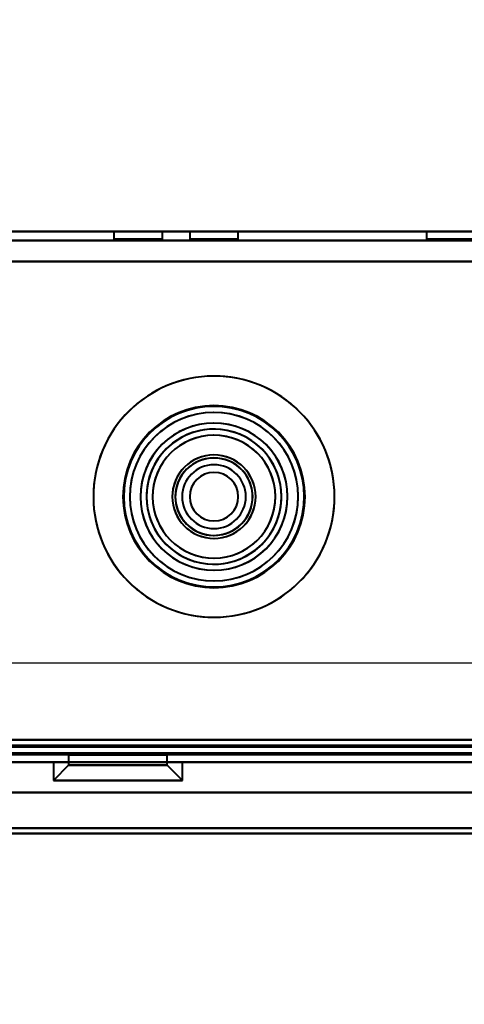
# Model space of a CAD drawing. Header units: millimetres. Extents: x -1115 to 1388, y -280 to 1010.
# Tile 10 of 76: x -287 to -257, y 112 to 177. Entities that reach past the tile are written whole.
import ezdxf

# ---------------------------------------------------------------- set-up
doc = ezdxf.new("R2010")
doc.units = ezdxf.units.MM
for name, color, linetype, lineweight in [('A-ANNO-DIMS', 211, 'Continuous', 30), ('A-ANNO-DIMS-20', 211, 'Continuous', 30), ('G-IMPT', 8, 'Continuous', 40)]:
    doc.layers.add(name, color=color, linetype=linetype, lineweight=lineweight)
doc.styles.add('Arial_1', font='arial.ttf', dxfattribs={"height": 60})
doc.dimstyles.new('Linéaire', dxfattribs={"dimscale": 304.8, "dimtxt": 61.215564, "dimasz": 0.131234, "dimexe": 0.131234, "dimexo": 0.131234, "dimgap": 0.131234, "dimtad": 1, "dimdec": 0, "dimzin": 0, "dimdsep": 46, "dimtxsty": 'Arial_1', "dimblk1": 'OBLIQUE', "dimblk2": 'OBLIQUE', "dimsah": 1, "dimcen": 0.09, "dimazin": 0, "dimtfac": 1, "dimtdec": 4, "dimtix": 1, "dimtmove": 0, "dimatfit": 3, "dimfxl": 1, "dimtvp": 1, "dimtfill": 1, "dimtolj": 1, "dimtzin": 0, "dimarcsym": 2})

# ---------------------------------------------------------------- blocks, each defined once
blk = doc.blocks.new('NEXA 700 CALQUES_dwg-751640-Droite')
at = {"layer": 'G-IMPT'}
for p, q in [((325.9, 163.352), (-323.9, 163.352)), ((-280.6, 163.352), (-280.6, 162.852)), ((-279, 163.352), (-280.6, 163.352)), ((-277.4, 163.352), (-280.6, 163.352)), ((-280.6, 163.352), (-279, 163.352)), ((-277.4, 163.352), (-279, 163.352)), ((-279, 163.352), (-277.4, 163.352)), ((-277.4, 162.852), (-277.4, 163.352)), ((-275.6, 163.352), (-275.6, 162.852)), ((-274, 163.352), (-275.6, 163.352)), ((-272.4, 163.352), (-275.6, 163.352)), ((-275.6, 163.352), (-274, 163.352)), ((-272.4, 163.352), (-274, 163.352)), ((-274, 163.352), (-272.4, 163.352)), ((-272.4, 162.852), (-272.4, 163.352)), ((-260, 163.352), (-260, 162.852)), ((-235, 163.352), (-260, 163.352)), ((-210, 163.352), (-260, 163.352)), ((-260, 163.352), (-235, 163.352)), ((-279, 162.852), (-280.6, 162.852)), ((-280.6, 162.852), (-279, 162.852)), ((-280.6, 162.852), (-277.4, 162.852)), ((-277.4, 162.852), (-279, 162.852)), ((-279, 162.852), (-277.4, 162.852)), ((-274, 162.852), (-275.6, 162.852)), ((-275.6, 162.852), (-274, 162.852)), ((-275.6, 162.852), (-272.4, 162.852)), ((-272.4, 162.852), (-274, 162.852)), ((-274, 162.852), (-272.4, 162.852)), ((-260, 162.852), (-235, 162.852)), ((-260, 162.852), (-210, 162.852)), ((-235, 162.852), (-260, 162.852)), ((-323.9, 128.872), (360.9, 128.872)), ((-283.58, 128.852), (-283.58, 128.172)), ((-283.58, 128.852), (-283.58, 128.172)), ((-283.58, 128.852), (-280.33, 128.852)), ((-283.58, 128.852), (-280.33, 128.852)), ((-277.515, 128.852), (-283.58, 128.852)), ((-277.515, 128.852), (-283.58, 128.852)), ((-280.33, 128.852), (-283.144, 128.852)), ((-280.33, 128.852), (-283.144, 128.852)), ((-280.33, 128.852), (-277.08, 128.852)), ((-280.33, 128.852), (-277.08, 128.852)), ((-277.08, 128.852), (-280.33, 128.852)), ((-277.08, 128.852), (-280.33, 128.852)), ((-277.08, 128.172), (-277.08, 128.852)), ((-277.08, 128.172), (-277.08, 128.852)), ((345, 128.372), (-325, 128.372)), ((-324.4, 128.372), (361.4, 128.372)), ((-324.4, 128.372), (326.4, 128.372)), ((-284.58, 128.372), (-284.58, 127.172)), ((-284.58, 128.372), (-284.58, 127.172)), ((-284.58, 128.372), (-276.649, 128.372)), ((-284.58, 128.372), (-276.649, 128.372)), ((-276.649, 128.372), (-284.58, 128.372)), ((-276.649, 128.372), (-284.58, 128.372)), ((-283.58, 128.172), (-284.58, 127.172)), ((-283.58, 128.172), (-284.58, 127.172)), ((-284.01, 128.372), (-276.08, 128.372)), ((-284.01, 128.372), (-276.08, 128.372)), ((-276.08, 128.372), (-284.01, 128.372)), ((-276.08, 128.372), (-284.01, 128.372)), ((-283.58, 128.172), (-277.515, 128.172)), ((-283.58, 128.172), (-277.515, 128.172)), ((-277.515, 128.172), (-283.58, 128.172)), ((-277.515, 128.172), (-283.58, 128.172)), ((-283.144, 128.172), (-277.08, 128.172)), ((-283.144, 128.172), (-277.08, 128.172)), ((-277.08, 128.172), (-283.144, 128.172)), ((-277.08, 128.172), (-283.144, 128.172)), ((-276.08, 127.172), (-277.08, 128.172)), ((-276.08, 127.172), (-277.08, 128.172)), ((-276.08, 127.172), (-276.08, 128.372)), ((-276.08, 127.172), (-276.08, 128.372)), ((-284.58, 127.172), (-276.649, 127.172)), ((-284.58, 127.172), (-276.649, 127.172)), ((-276.649, 127.172), (-284.58, 127.172)), ((-276.649, 127.172), (-284.58, 127.172)), ((-284.01, 127.172), (-276.08, 127.172)), ((-284.01, 127.172), (-276.08, 127.172)), ((-276.08, 127.172), (-284.01, 127.172)), ((-276.08, 127.172), (-284.01, 127.172)), ((345, 126.372), (-325, 126.372)), ((345, 126.372), (-325, 126.372))]:
    blk.add_line(p, q, dxfattribs=at)
at = {"layer": 'G-IMPT', "flags": 128}
for points in [[(-323.9, 163.352), (-161.45, 163.352), (1, 163.352), (163.45, 163.352), (325.9, 163.352)], [(325.9, 163.352), (163.45, 163.352), (1, 163.352), (-161.45, 163.352), (-323.9, 163.352)], [(-323.9, 163.352), (-161.45, 163.352), (1, 163.352), (163.45, 163.352), (325.9, 163.352)], [(325.9, 163.352), (163.45, 163.352), (1, 163.352), (-161.45, 163.352), (-323.9, 163.352)], [(325.9, 162.752), (163.45, 162.752), (1, 162.752), (-161.45, 162.752), (-323.9, 162.752)], [(-323.9, 162.752), (-161.45, 162.752), (1, 162.752), (163.45, 162.752), (325.9, 162.752)], [(325.9, 162.752), (163.45, 162.752), (1, 162.752), (-161.45, 162.752), (-323.9, 162.752)], [(-323.9, 162.752), (-161.45, 162.752), (1, 162.752), (163.45, 162.752), (325.9, 162.752)], [(-323.9, 161.372), (-161.325, 161.372), (1.25, 161.372), (163.825, 161.372), (326.4, 161.372)], [(326.4, 161.372), (163.825, 161.372), (1.25, 161.372), (-161.325, 161.372), (-323.9, 161.372)], [(-323.9, 161.372), (-161.45, 161.372), (1, 161.372), (163.45, 161.372), (325.9, 161.372)], [(325.9, 161.372), (163.45, 161.372), (1, 161.372), (-161.45, 161.372), (-323.9, 161.372)], [(-323.9, 161.372), (-161.325, 161.372), (1.25, 161.372), (163.825, 161.372), (326.4, 161.372)], [(325.9, 161.372), (163.45, 161.372), (1, 161.372), (-161.45, 161.372), (-323.9, 161.372)], [(-323.9, 161.372), (-161.45, 161.372), (1, 161.372), (163.45, 161.372), (325.9, 161.372)], [(326.4, 161.372), (163.825, 161.372), (1.25, 161.372), (-161.325, 161.372), (-323.9, 161.372)], [(-323.9, 129.852), (-161.45, 129.852), (1, 129.852), (163.45, 129.852), (325.9, 129.852)], [(325.9, 129.852), (163.45, 129.852), (1, 129.852), (-161.45, 129.852), (-323.9, 129.852)], [(-323.9, 129.852), (-161.45, 129.852), (1, 129.852), (163.45, 129.852), (325.9, 129.852)], [(325.9, 129.852), (163.45, 129.852), (1, 129.852), (-161.45, 129.852), (-323.9, 129.852)], [(325.9, 129.852), (163.45, 129.852), (1, 129.852), (-161.45, 129.852), (-323.9, 129.852)], [(-323.9, 129.852), (-161.45, 129.852), (1, 129.852), (163.45, 129.852), (325.9, 129.852)], [(-323.9, 129.852), (-161.45, 129.852), (1, 129.852), (163.45, 129.852), (325.9, 129.852)], [(325.9, 129.852), (163.45, 129.852), (1, 129.852), (-161.45, 129.852), (-323.9, 129.852)], [(326.4, 129.472), (163.825, 129.472), (1.25, 129.472), (-161.325, 129.472), (-323.9, 129.472)], [(360.9, 129.472), (189.7, 129.472), (18.5, 129.472), (-152.7, 129.472), (-323.9, 129.472)], [(-323.9, 129.472), (-161.325, 129.472), (1.25, 129.472), (163.825, 129.472), (326.4, 129.472)], [(-323.9, 129.472), (-152.7, 129.472), (18.5, 129.472), (189.7, 129.472), (360.9, 129.472)], [(326.4, 129.472), (163.825, 129.472), (1.25, 129.472), (-161.325, 129.472), (-323.9, 129.472)], [(-323.9, 129.472), (-161.325, 129.472), (1.25, 129.472), (163.825, 129.472), (326.4, 129.472)], [(-323.9, 129.372), (-152.7, 129.372), (18.5, 129.372), (189.7, 129.372), (360.9, 129.372)], [(360.9, 129.372), (189.7, 129.372), (18.5, 129.372), (-152.7, 129.372), (-323.9, 129.372)], [(-323.9, 129.372), (-152.7, 129.372), (18.5, 129.372), (189.7, 129.372), (360.9, 129.372)], [(360.9, 129.372), (189.7, 129.372), (18.5, 129.372), (-152.7, 129.372), (-323.9, 129.372)], [(360.9, 129.372), (189.7, 129.372), (18.5, 129.372), (-152.7, 129.372), (-323.9, 129.372)], [(-323.9, 129.372), (-152.7, 129.372), (18.5, 129.372), (189.7, 129.372), (360.9, 129.372)], [(361.4, 128.972), (189.95, 128.972), (18.5, 128.972), (-152.95, 128.972), (-324.4, 128.972)], [(-324.4, 128.972), (-152.95, 128.972), (18.5, 128.972), (189.95, 128.972), (361.4, 128.972)], [(361.4, 128.972), (189.95, 128.972), (18.5, 128.972), (-152.95, 128.972), (-324.4, 128.972)], [(-324.4, 128.972), (-152.95, 128.972), (18.5, 128.972), (189.95, 128.972), (361.4, 128.972)], [(-324.4, 128.972), (-152.95, 128.972), (18.5, 128.972), (189.95, 128.972), (361.4, 128.972)], [(361.4, 128.972), (189.95, 128.972), (18.5, 128.972), (-152.95, 128.972), (-324.4, 128.972)], [(326.4, 128.972), (163.7, 128.972), (1, 128.972), (-161.7, 128.972), (-324.4, 128.972)], [(-324.4, 128.972), (-161.7, 128.972), (1, 128.972), (163.7, 128.972), (326.4, 128.972)], [(326.4, 128.972), (163.7, 128.972), (1, 128.972), (-161.7, 128.972), (-324.4, 128.972)], [(-324.4, 128.972), (-161.7, 128.972), (1, 128.972), (163.7, 128.972), (326.4, 128.972)], [(326.4, 128.972), (163.7, 128.972), (1, 128.972), (-161.7, 128.972), (-324.4, 128.972)], [(-324.4, 128.972), (-161.7, 128.972), (1, 128.972), (163.7, 128.972), (326.4, 128.972)], [(361.4, 128.872), (189.95, 128.872), (18.5, 128.872), (-152.95, 128.872), (-324.4, 128.872)], [(-324.4, 128.872), (-152.95, 128.872), (18.5, 128.872), (189.95, 128.872), (361.4, 128.872)], [(326.4, 128.872), (163.7, 128.872), (1, 128.872), (-161.7, 128.872), (-324.4, 128.872)], [(-324.4, 128.872), (-161.7, 128.872), (1, 128.872), (163.7, 128.872), (326.4, 128.872)], [(326, 128.872), (163.5, 128.872), (1, 128.872), (-161.5, 128.872), (-324, 128.872)], [(-324, 128.872), (-161.5, 128.872), (1, 128.872), (163.5, 128.872), (326, 128.872)], [(-324, 128.872), (-161.5, 128.872), (1, 128.872), (163.5, 128.872), (326, 128.872)], [(326, 128.872), (163.5, 128.872), (1, 128.872), (-161.5, 128.872), (-324, 128.872)], [(360.9, 128.872), (189.7, 128.872), (18.5, 128.872), (-152.7, 128.872), (-323.9, 128.872)], [(-323.9, 128.872), (-152.7, 128.872), (18.5, 128.872), (189.7, 128.872), (360.9, 128.872)], [(360.9, 128.872), (189.7, 128.872), (18.5, 128.872), (-152.7, 128.872), (-323.9, 128.872)], [(-323.9, 128.872), (-152.7, 128.872), (18.5, 128.872), (189.7, 128.872), (360.9, 128.872)], [(-323.9, 128.872), (-152.7, 128.872), (18.5, 128.872), (189.7, 128.872), (360.9, 128.872)], [(360.9, 128.872), (189.7, 128.872), (18.5, 128.872), (-152.7, 128.872), (-323.9, 128.872)], [(-323.9, 128.872), (-152.7, 128.872), (18.5, 128.872), (189.7, 128.872), (360.9, 128.872)], [(360.9, 128.872), (189.7, 128.872), (18.5, 128.872), (-152.7, 128.872), (-323.9, 128.872)], [(-323.9, 128.872), (-152.7, 128.872), (18.5, 128.872), (189.7, 128.872), (360.9, 128.872)], [(360.9, 128.872), (189.7, 128.872), (18.5, 128.872), (-152.7, 128.872), (-323.9, 128.872)], [(360.9, 128.872), (189.7, 128.872), (18.5, 128.872), (-152.7, 128.872), (-323.9, 128.872)], [(-323.9, 128.872), (-152.7, 128.872), (18.5, 128.872), (189.7, 128.872), (360.9, 128.872)], [(361.4, 128.372), (189.95, 128.372), (18.5, 128.372), (-152.95, 128.372), (-324.4, 128.372)], [(-324.4, 128.372), (-157.05, 128.372), (10.3, 128.372), (177.65, 128.372), (345, 128.372)], [(-324.4, 128.372), (-152.95, 128.372), (18.5, 128.372), (189.95, 128.372), (361.4, 128.372)], [(345, 128.372), (177.65, 128.372), (10.3, 128.372), (-157.05, 128.372), (-324.4, 128.372)], [(-324.4, 128.372), (-161.7, 128.372), (1, 128.372), (163.7, 128.372), (326.4, 128.372)], [(326.4, 128.372), (163.7, 128.372), (1, 128.372), (-161.7, 128.372), (-324.4, 128.372)], [(-324.4, 128.372), (-161.7, 128.372), (1, 128.372), (163.7, 128.372), (326.4, 128.372)], [(326.4, 128.372), (163.7, 128.372), (1, 128.372), (-161.7, 128.372), (-324.4, 128.372)], [(-324.4, 128.372), (-161.7, 128.372), (1, 128.372), (163.7, 128.372), (326.4, 128.372)], [(326.4, 128.372), (163.7, 128.372), (1, 128.372), (-161.7, 128.372), (-324.4, 128.372)], [(345, 128.372), (177.65, 128.372), (10.3, 128.372), (-157.05, 128.372), (-324.4, 128.372)], [(-324.4, 128.372), (-161.7, 128.372), (1, 128.372), (163.7, 128.372), (326.4, 128.372)], [(-324.4, 128.372), (-157.05, 128.372), (10.3, 128.372), (177.65, 128.372), (345, 128.372)], [(326.4, 128.372), (163.7, 128.372), (1, 128.372), (-161.7, 128.372), (-324.4, 128.372)], [(326.4, 128.372), (165.3, 128.372), (4.2, 128.372), (-156.9, 128.372), (-318, 128.372)], [(-318, 128.372), (-156.9, 128.372), (4.2, 128.372), (165.3, 128.372), (326.4, 128.372)], [(-318, 128.372), (-156.9, 128.372), (4.2, 128.372), (165.3, 128.372), (326.4, 128.372)], [(326.4, 128.372), (165.3, 128.372), (4.2, 128.372), (-156.9, 128.372), (-318, 128.372)], [(-318, 128.372), (-156.9, 128.372), (4.2, 128.372), (165.3, 128.372), (326.4, 128.372)], [(326.4, 128.372), (165.3, 128.372), (4.2, 128.372), (-156.9, 128.372), (-318, 128.372)], [(-318, 128.372), (-156.9, 128.372), (4.2, 128.372), (165.3, 128.372), (326.4, 128.372)], [(326.4, 128.372), (165.3, 128.372), (4.2, 128.372), (-156.9, 128.372), (-318, 128.372)], [(345, 126.372), (177.5, 126.372), (10, 126.372), (-157.5, 126.372), (-325, 126.372)], [(-325, 126.372), (-157.5, 126.372), (10, 126.372), (177.5, 126.372), (345, 126.372)], [(-325, 126.372), (-157.5, 126.372), (10, 126.372), (177.5, 126.372), (345, 126.372)], [(345, 126.372), (177.5, 126.372), (10, 126.372), (-157.5, 126.372), (-325, 126.372)], [(-325, 126.372), (-157.5, 126.372), (10, 126.372), (177.5, 126.372), (345, 126.372)], [(345, 126.372), (177.5, 126.372), (10, 126.372), (-157.5, 126.372), (-325, 126.372)], [(345, 126.372), (177.5, 126.372), (10, 126.372), (-157.5, 126.372), (-325, 126.372)], [(-325, 126.372), (-157.5, 126.372), (10, 126.372), (177.5, 126.372), (345, 126.372)], [(338, 126.372), (174, 126.372), (10, 126.372), (-154, 126.372), (-318, 126.372)], [(-318, 126.372), (-154, 126.372), (10, 126.372), (174, 126.372), (338, 126.372)], [(-318, 126.372), (-154, 126.372), (10, 126.372), (174, 126.372), (338, 126.372)], [(338, 126.372), (174, 126.372), (10, 126.372), (-154, 126.372), (-318, 126.372)], [(-318, 126.372), (-154, 126.372), (10, 126.372), (174, 126.372), (338, 126.372)], [(338, 126.372), (174, 126.372), (10, 126.372), (-154, 126.372), (-318, 126.372)], [(338, 126.372), (174, 126.372), (10, 126.372), (-154, 126.372), (-318, 126.372)], [(-318, 126.372), (-154, 126.372), (10, 126.372), (174, 126.372), (338, 126.372)], [(-325, 124.025), (-157.5, 124.025), (10, 124.025), (177.5, 124.025), (345, 124.025)], [(345, 124.025), (177.5, 124.025), (10, 124.025), (-157.5, 124.025), (-325, 124.025)], [(345, 124.025), (177.5, 124.025), (10, 124.025), (-157.5, 124.025), (-325, 124.025)], [(-325, 124.025), (-157.5, 124.025), (10, 124.025), (177.5, 124.025), (345, 124.025)], [(345, 124.025), (177.5, 124.025), (10, 124.025), (-157.5, 124.025), (-325, 124.025)], [(-325, 124.025), (-157.5, 124.025), (10, 124.025), (177.5, 124.025), (345, 124.025)], [(345, 124.025), (177.5, 124.025), (10, 124.025), (-157.5, 124.025), (-325, 124.025)], [(-325, 124.025), (-157.5, 124.025), (10, 124.025), (177.5, 124.025), (345, 124.025)], [(-325, 123.678), (-157.5, 123.678), (10, 123.678), (177.5, 123.678), (345, 123.678)], [(345, 123.678), (177.5, 123.678), (10, 123.678), (-157.5, 123.678), (-325, 123.678)], [(345, 123.678), (177.5, 123.678), (10, 123.678), (-157.5, 123.678), (-325, 123.678)], [(-325, 123.678), (-157.5, 123.678), (10, 123.678), (177.5, 123.678), (345, 123.678)], [(-325, 123.678), (-157.5, 123.678), (10, 123.678), (177.5, 123.678), (345, 123.678)], [(345, 123.678), (177.5, 123.678), (10, 123.678), (-157.5, 123.678), (-325, 123.678)]]:
    blk.add_lwpolyline(points, dxfattribs=at)
at = {"layer": 'G-IMPT'}
for radius, start, end in [(7.95, 0, 180), (7.95, 0, 180), (7.95, 0, 180), (7.95, 0, 180), (7.95, 337.47733, 157.47733), (7.95, 337.47733, 157.47733), (7.95, 337.47733, 157.47733), (7.95, 337.47733, 157.47733), (6, 0, 180), (6, 0, 180), (6, 360, 180), (6, 90, 180), (6, 360, 180), (6, 360, 180), (6, 360, 180), (6, 360, 180), (6, 360, 180), (6, 0, 180), (6, 0, 180), (6, 0, 180), (6, 360, 180), (6, 360, 180), (5.95, 360, 180), (5.95, 360, 180), (5.95, 360, 180), (5.55, 360, 180), (5.55, 360, 180), (5.95, 337.47733, 157.47733), (5.95, 337.47733, 157.47733), (5.95, 337.47733, 157.47733), (5.55, 337.47733, 157.47733), (5.55, 337.47733, 157.47733), (6, 360, 90), (4.85, 0, 180), (4.85, 360, 180), (4.85, 0, 180), (4.85, 360, 180), (4.85, 337.47733, 157.47733), (4.85, 337.47733, 157.47733), (4.85, 337.47733, 157.47733), (4.85, 337.47733, 157.47733), (4.45, 0, 180), (4.45, 360, 180), (4.45, 360, 180), (4.45, 0, 180), (4.45, 0, 180), (4.45, 360, 180), (4.45, 0, 180), (4.45, 360, 180), (4.45, 0, 180), (4.45, 337.47733, 157.47733), (4.45, 337.47733, 157.47733), (4.45, 337.47733, 157.47733), (4.45, 337.47733, 157.47733), (4.45, 337.47733, 157.47733), (4.45, 337.47733, 157.47733), (4.45, 0, 157.47733), (4.05, 360, 180), (4.05, 360, 180), (4.05, 337.47733, 157.47733), (4.05, 337.47733, 157.47733), (7.95, 157.47733, 337.47733), (7.95, 157.47733, 337.47733), (7.95, 157.47733, 337.47733), (7.95, 157.47733, 337.47733), (5.95, 157.47733, 337.47733), (5.95, 157.47733, 337.47733), (5.95, 157.47733, 337.47733), (5.55, 157.47733, 337.47733), (5.55, 157.47733, 337.47733), (2.75, 0, 180), (2.75, 0, 180), (2.75, 360, 180), (2.75, 0, 180), (2.55, 0, 180), (2.55, 0, 180), (2.55, 360, 180), (2.55, 0, 180), (2.55, 0, 180), (2.55, 360, 180), (2.55, 67.47733, 180), (2.55, 0, 180), (2.55, 0, 180), (2.75, 337.47733, 157.47733), (2.75, 337.47733, 157.47733), (2.75, 337.47733, 157.47733), (2.75, 337.47733, 157.47733), (2.55, 337.47733, 157.47733), (2.55, 337.47733, 157.47733), (2.55, 337.47733, 157.47733), (2.55, 337.47733, 157.47733), (2.55, 337.47733, 157.47733), (2.55, 67.47733, 157.47733), (2.55, 337.47733, 157.47733), (2.55, 360, 67.47733), (2.55, 337.47733, 67.47733), (4.85, 157.47733, 337.47733), (4.85, 157.47733, 337.47733), (4.85, 157.47733, 337.47733), (4.85, 157.47733, 337.47733), (4.45, 157.47733, 337.47733), (4.45, 157.47733, 337.47733), (4.45, 157.47733, 337.47733), (4.45, 157.47733, 180), (4.45, 157.47733, 337.47733), (4.45, 157.47733, 337.47733), (4.45, 157.47733, 337.47733), (4.05, 157.47733, 337.47733), (4.05, 157.47733, 337.47733), (2.1, 90, 270), (2.1, 90, 270), (2.1, 90, 270), (2.1, 90, 270), (2.1, 90, 270), (2.1, 90, 270), (2.1, 90, 270), (2.1, 0, 180), (1.6, 0, 180), (1.6, 90, 270), (1.6, 90, 180), (1.6, 90, 270), (1.6, 0, 180), (1.6, 90, 270), (1.6, 90, 270), (1.6, 0, 180), (2.1, 270, 90), (2.1, 270, 90), (2.1, 270, 90), (2.1, 270, 90), (2.1, 270, 90), (2.1, 270, 90), (2.1, 360, 90), (1.6, 270, 90), (1.6, 270, 90), (1.6, 270, 90), (1.6, 360, 90), (1.6, 360, 90), (2.75, 157.47733, 337.47733), (2.75, 157.47733, 337.47733), (2.75, 157.47733, 337.47733), (2.75, 157.47733, 337.47733), (2.55, 157.47733, 270), (2.55, 157.47733, 337.47733), (2.55, 157.47733, 337.47733), (2.55, 157.47733, 337.47733), (2.55, 157.47733, 337.47733), (2.55, 157.47733, 180), (2.55, 157.47733, 337.47733), (7.95, 180, 360), (7.95, 180, 0), (7.95, 180, 0), (7.95, 180, 360), (6, 180, 0), (6, 180, 0), (6, 180, 360), (6, 180, 360), (6, 180, 0), (6, 180, 360), (6, 180, 360), (6, 180, 360), (6, 180, 0), (6, 180, 0), (6, 180, 0), (6, 180, 0), (6, 180, 360), (6, 180, 360), (5.95, 180, 360), (5.95, 180, 0), (5.95, 180, 0), (5.55, 180, 360), (5.55, 180, 360), (4.85, 180, 360), (4.85, 180, 0), (4.85, 180, 360), (4.85, 180, 360), (4.45, 180, 0), (4.45, 180, 0), (4.45, 180, 337.47733), (4.45, 180, 360), (4.45, 180, 360), (4.45, 180, 0), (4.45, 180, 337.47733), (4.45, 180, 0), (4.45, 180, 360), (4.45, 180, 0), (4.05, 180, 360), (4.05, 180, 360), (2.75, 180, 0), (2.75, 180, 360), (2.75, 180, 360), (2.75, 180, 0), (2.55, 180, 0), (2.55, 180, 0), (2.55, 180, 0), (2.55, 180, 0), (2.55, 180, 270), (2.55, 180, 0), (2.55, 180, 360), (2.55, 180, 337.47733), (2.55, 180, 0), (2.55, 180, 0), (2.1, 180, 0), (1.6, 180, 0), (1.6, 180, 270), (1.6, 180, 0), (1.6, 180, 360), (2.55, 270, 360), (1.6, 270, 360), (1.6, 270, 360), (2.1, 270, 360), (4.45, 337.47733, 360), (4.45, 337.47733, 0), (2.55, 270, 337.47733)]:
    blk.add_arc((-274, 145.872), radius, start, end, dxfattribs=at)
blk = doc.blocks.new('DIMBLOCK1-Droite')
at = {"layer": 'A-ANNO-DIMS-20'}
for p, q in [((362, -240.188), (362, 88.972)), ((-361.5, -240.188), (-361.5, -38.347)), ((-361.5, -240.188), (362, -240.188)), ((-361.5, -240.188), (-361.5, -280.188)), ((362, -240.188), (362, -280.188))]:
    blk.add_line(p, q, dxfattribs=at)
at = {"layer": 'A-ANNO-DIMS-20', "lineweight": 50}
for p, q in [((-361.5, -240.188), (-341.5, -220.188)), ((362, -240.188), (382, -220.188)), ((-361.5, -240.188), (-381.5, -260.188)), ((362, -240.188), (342, -260.188))]:
    blk.add_line(p, q, dxfattribs=at)
at = {"layer": 'A-ANNO-DIMS-20', "color": 0, "insert": (-68.971, -122.295), "char_height": 60, "width": 166.12962, "attachment_point": 1, "line_spacing_factor": 0.941778, "style": 'Arial_1', "bg_fill": 3, "box_fill_scale": 1.25, "bg_fill_color": 256, "bg_fill_true_color": 13158600, "bg_fill_transparency": 0}
blk.add_mtext('724', dxfattribs=at)
blk = doc.blocks.new('_Oblique')
at = {"color": 0, "linetype": 'ByBlock', "lineweight": -2}
blk.add_line((-0.5, -0.5), (0.5, 0.5), dxfattribs=at)
blk = doc.blocks.new('DIMBLOCK2-Droite')
at = {"layer": 'A-ANNO-DIMS-20'}
for p, q in [((-361.5, 134.913), (-361.5, 174.913)), ((0, 134.913), (0, 174.913)), ((-361.5, 134.913), (0, 134.913)), ((-361.5, 134.913), (-361.5, 123.197)), ((0, 134.913), (0, 123.197))]:
    blk.add_line(p, q, dxfattribs=at)
at = {"layer": 'A-ANNO-DIMS-20', "lineweight": 50}
for p, q in [((-361.5, 134.913), (-341.5, 154.913)), ((0, 134.913), (20, 154.913)), ((-361.5, 134.913), (-381.5, 114.913)), ((0, 134.913), (-20, 114.913))]:
    blk.add_line(p, q, dxfattribs=at)
at = {"layer": 'A-ANNO-DIMS-20', "color": 0, "insert": (-249.971, 252.807), "char_height": 60, "width": 166.12962, "attachment_point": 1, "line_spacing_factor": 0.941778, "style": 'Arial_1', "bg_fill": 3, "box_fill_scale": 1.25, "bg_fill_color": 256, "bg_fill_true_color": 13158600, "bg_fill_transparency": 0}
blk.add_mtext('362', dxfattribs=at)

msp = doc.modelspace()

# ---------------------------------------------------------------- block references
at = {"layer": 'G-IMPT'}
msp.add_blockref('NEXA 700 CALQUES_dwg-751640-Droite', (0, 0), dxfattribs=at)

# ---------------------------------------------------------------- next in the draw order: dimensions: what is measured, and where the dimension line sits
at = {"layer": 'A-ANNO-DIMS'}
dim = msp.add_linear_dim(base=(362, -240.18844129), p1=(-361.5, 1.652703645), p2=(362, 128.972304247), dimstyle='Linéaire', override={"dimpost": '<>', "dimfxl": 734.617268}, dxfattribs=at)
dim.commit()
dim.dimension.update_dxf_attribs({"geometry": 'DIMBLOCK1-Droite', "text_midpoint": (0.25, -170.065658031)})

# ---------------------------------------------------------------- next in the draw order: dimensions: what is measured, and where the dimension line sits
dim = msp.add_linear_dim(base=(0, 134.912849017), p1=(-361.5, 163.197120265), p2=(0, 163.197120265), dimstyle='Linéaire', override={"dimpost": '<>', "dimfxl": 361.5}, dxfattribs=at)
dim.commit()
dim.dimension.update_dxf_attribs({"geometry": 'DIMBLOCK2-Droite', "text_midpoint": (-180.75, 205.567692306)})

# ---------------------------------------------------------------- next in the draw order: linework, layer by layer
at = {"color": 94, "lineweight": 30}
for p, q in [((610.6, 128.372), (-608.6, 128.372)), ((-608.6, 128.372), (610.6, 128.372))]:
    msp.add_line(p, q, dxfattribs=at)

doc.saveas('drawing.dxf')
